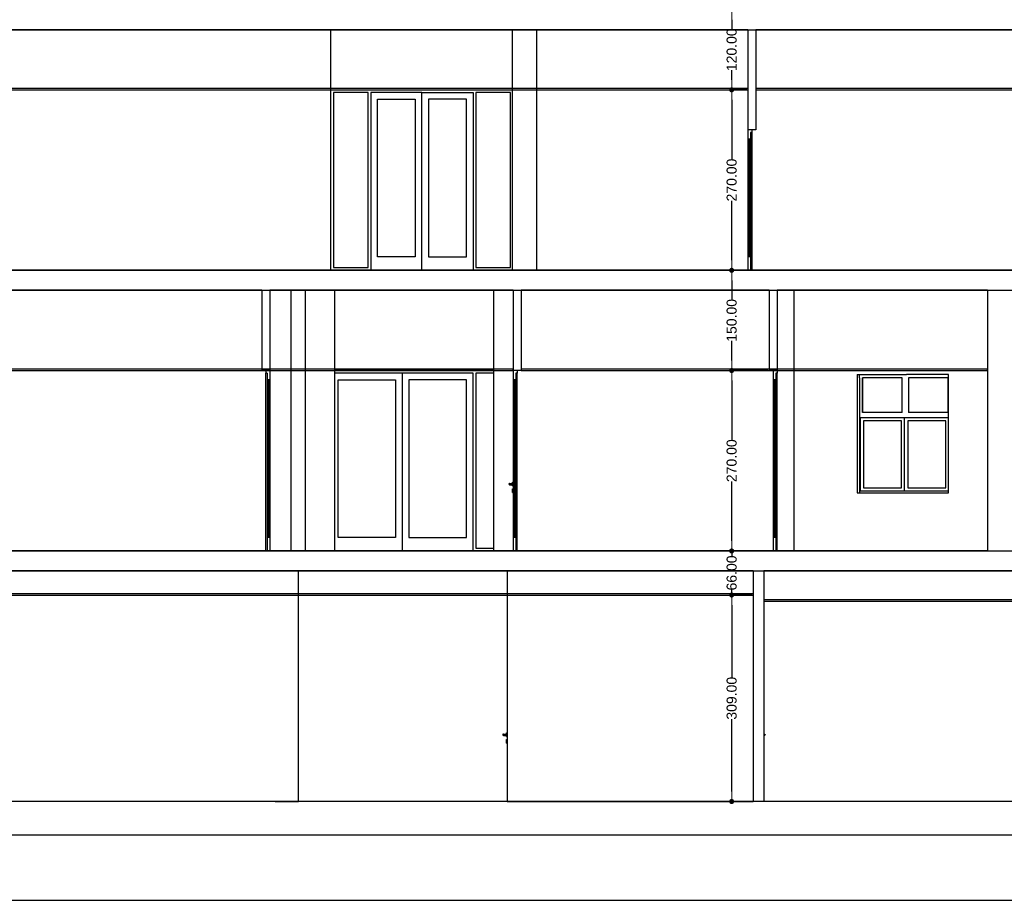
# Model space of a CAD drawing. Header units: millimetres. Extents: x -175445 to -20415, y -559200 to 231527.
# Tile 38 of 256: x -92994 to -78259, y -315450 to -302271. Entities that reach past the tile are written whole.
import ezdxf

# ---------------------------------------------------------------- set-up
doc = ezdxf.new("R2010")
doc.units = ezdxf.units.MM
doc.header["$MEASUREMENT"] = 0
for name, color, linetype in [('Linia', 7, 'Continuous'), ('Polilinia', 7, 'Continuous'), ('Wymiary', 63, 'Continuous')]:
    doc.layers.add(name, color=color, linetype=linetype)
doc.styles.add('Arial', font='txt')
doc.dimstyles.new('GENERATED_STYLE__1', dxfattribs={"dimtxt": 150, "dimasz": 152, "dimexe": 0.18, "dimexo": 0, "dimgap": 0.09, "dimtad": 1, "dimtih": 1, "dimtoh": 1, "dimlfac": 0.1, "dimzin": 0, "dimdsep": 46, "dimtxsty": 'Arial', "dimblk": 'ARROWHEAD_11', "dimblk1": 'ARROWHEAD_11', "dimblk2": 'ARROWHEAD_11', "dimcen": 0.09, "dimclrd": 114, "dimclre": 114, "dimclrt": 114, "dimazin": 0, "dimtfac": 1, "dimtdec": 4, "dimtmove": 0, "dimatfit": 3, "dimfxl": 1, "dimtolj": 1, "dimtzin": 0, "dimarcsym": 0})

# ---------------------------------------------------------------- blocks, each defined once
blk = doc.blocks.new('ARROWHEAD_11')
at = {"color": 0, "linetype": 'Continuous', "lineweight": 0}
blk.add_line((0, 0), (-1, 0), dxfattribs=at)
at = {"color": 0, "linetype": 'Continuous', "lineweight": 0, "const_width": 0.25, "flags": 128}
blk.add_lwpolyline([(-0.125, 0, 1), (0.125, 0, 1)], format="xyb", close=True, dxfattribs=at)
blk = doc.blocks.new('*D4123')
at = {"layer": 'Defpoints', "color": 0}
for p in [(-106639, -310521), (-69590, -310521), (-67624, -313971)]:
    blk.add_point(p, dxfattribs=at)
at = {"layer": 'Wymiary', "color": 114, "lineweight": -2}
for p, q in [((-106639, -310521), (-69589, -310521)), ((-69590, -310673), (-69590, -312049)), ((-69590, -313819), (-69590, -312671)), ((-67624, -313971), (-69590, -313971))]:
    blk.add_line(p, q, dxfattribs=at)
at = {"layer": 'Wymiary', "color": 114, "lineweight": -2, "xscale": 152, "yscale": 152, "zscale": 152}
for p, rotation in [((-69590, -310521), 90), ((-69590, -313971), 270)]:
    blk.add_blockref('ARROWHEAD_11', p, dxfattribs=dict(at, rotation=rotation))
at = {"layer": 'Wymiary', "color": 114, "lineweight": 13, "insert": (-69590, -312360), "char_height": 150, "attachment_point": 5, "rotation": 90, "style": 'Arial'}
blk.add_mtext('\\A1;345.00', dxfattribs=at)
blk = doc.blocks.new('*D4124')
at = {"layer": 'Defpoints', "color": 0}
for p in [(-106507, -310221), (-69436, -310221), (-106639, -310521)]:
    blk.add_point(p, dxfattribs=at)
at = {"layer": 'Wymiary', "color": 114, "lineweight": -2}
for p, q in [((-69436, -310069), (-69436, -309917)), ((-106507, -310221), (-69436, -310221)), ((-69436, -310521), (-69436, -310221)), ((-106639, -310521), (-69436, -310521)), ((-69436, -310673), (-69513, -310825))]:
    blk.add_line(p, q, dxfattribs=at)
at = {"layer": 'Wymiary', "color": 114, "lineweight": -2, "xscale": 152, "yscale": 152, "zscale": 152}
for p, rotation in [((-69436, -310221), 270), ((-69436, -310521), 90)]:
    blk.add_blockref('ARROWHEAD_11', p, dxfattribs=dict(at, rotation=rotation))
at = {"layer": 'Wymiary', "color": 114, "lineweight": 13, "insert": (-69513, -310902), "char_height": 150, "attachment_point": 5, "rotation": 90, "style": 'Arial'}
blk.add_mtext('\\A1;30.00', dxfattribs=at)
blk = doc.blocks.new('*D4125')
at = {"layer": 'Defpoints', "color": 0}
for p in [(-99569, -306321), (-69590, -306321), (-106507, -310221)]:
    blk.add_point(p, dxfattribs=at)
at = {"layer": 'Wymiary', "color": 114, "lineweight": -2}
for p, q in [((-99569, -306321), (-69589, -306321)), ((-69590, -306473), (-69590, -308074)), ((-69590, -310069), (-69590, -308696)), ((-106507, -310221), (-69589, -310221))]:
    blk.add_line(p, q, dxfattribs=at)
at = {"layer": 'Wymiary', "color": 114, "lineweight": -2, "xscale": 152, "yscale": 152, "zscale": 152}
for p, rotation in [((-69590, -306321), 90), ((-69590, -310221), 270)]:
    blk.add_blockref('ARROWHEAD_11', p, dxfattribs=dict(at, rotation=rotation))
at = {"layer": 'Wymiary', "color": 114, "lineweight": 13, "insert": (-69590, -308385), "char_height": 150, "attachment_point": 5, "rotation": 90, "style": 'Arial'}
blk.add_mtext('\\A1;390.00', dxfattribs=at)
blk = doc.blocks.new('*D4126')
at = {"layer": 'Defpoints', "color": 0}
for p in [(-99569, -306021), (-69436, -306021), (-99569, -306321)]:
    blk.add_point(p, dxfattribs=at)
at = {"layer": 'Wymiary', "color": 114, "lineweight": -2}
for p, q in [((-69436, -305869), (-69436, -305717)), ((-99569, -306021), (-69436, -306021)), ((-69436, -306321), (-69436, -306021)), ((-99569, -306321), (-69436, -306321)), ((-69436, -306473), (-69513, -306625))]:
    blk.add_line(p, q, dxfattribs=at)
at = {"layer": 'Wymiary', "color": 114, "lineweight": -2, "xscale": 152, "yscale": 152, "zscale": 152}
for p, rotation in [((-69436, -306021), 270), ((-69436, -306321), 90)]:
    blk.add_blockref('ARROWHEAD_11', p, dxfattribs=dict(at, rotation=rotation))
at = {"layer": 'Wymiary', "color": 114, "lineweight": 13, "insert": (-69513, -306702), "char_height": 150, "attachment_point": 5, "rotation": 90, "style": 'Arial'}
blk.add_mtext('\\A1;30.00', dxfattribs=at)
blk = doc.blocks.new('*D4127')
at = {"layer": 'Defpoints', "color": 0}
for p in [(-100086, -302421), (-69590, -302421), (-99569, -306021)]:
    blk.add_point(p, dxfattribs=at)
at = {"layer": 'Wymiary', "color": 114, "lineweight": -2}
for p, q in [((-100086, -302421), (-69589, -302421)), ((-69590, -302573), (-69590, -304024)), ((-69590, -305869), (-69590, -304646)), ((-99569, -306021), (-69589, -306021))]:
    blk.add_line(p, q, dxfattribs=at)
at = {"layer": 'Wymiary', "color": 114, "lineweight": -2, "xscale": 152, "yscale": 152, "zscale": 152}
for p, rotation in [((-69590, -302421), 90), ((-69590, -306021), 270)]:
    blk.add_blockref('ARROWHEAD_11', p, dxfattribs=dict(at, rotation=rotation))
at = {"layer": 'Wymiary', "color": 114, "lineweight": 13, "insert": (-69590, -304335), "char_height": 150, "attachment_point": 5, "rotation": 90, "style": 'Arial'}
blk.add_mtext('\\A1;360.00', dxfattribs=at)
blk = doc.blocks.new('*D4128')
at = {"layer": 'Defpoints', "color": 0}
for p in [(-100086, -302121), (-69436, -302121), (-100086, -302421)]:
    blk.add_point(p, dxfattribs=at)
at = {"layer": 'Wymiary', "color": 114, "lineweight": -2}
for p, q in [((-69436, -301969), (-69436, -301817)), ((-100086, -302121), (-69436, -302121)), ((-69436, -302421), (-69436, -302121)), ((-100086, -302421), (-69436, -302421)), ((-69436, -302573), (-69513, -302725))]:
    blk.add_line(p, q, dxfattribs=at)
at = {"layer": 'Wymiary', "color": 114, "lineweight": -2, "xscale": 152, "yscale": 152, "zscale": 152}
for p, rotation in [((-69436, -302121), 270), ((-69436, -302421), 90)]:
    blk.add_blockref('ARROWHEAD_11', p, dxfattribs=dict(at, rotation=rotation))
at = {"layer": 'Wymiary', "color": 114, "lineweight": 13, "insert": (-69513, -302802), "char_height": 150, "attachment_point": 5, "rotation": 90, "style": 'Arial'}
blk.add_mtext('\\A1;30.00', dxfattribs=at)
blk = doc.blocks.new('*D4136')
at = {"layer": 'Defpoints', "color": 0}
for p in [(-82339, -310881), (-82035, -310881), (-82019, -313971)]:
    blk.add_point(p, dxfattribs=at)
at = {"layer": 'Wymiary', "color": 114, "lineweight": -2}
for p, q in [((-82035, -310881), (-82339, -310881)), ((-82339, -311033), (-82339, -312115)), ((-82339, -313819), (-82339, -312737)), ((-82019, -313971), (-82339, -313971))]:
    blk.add_line(p, q, dxfattribs=at)
at = {"layer": 'Wymiary', "color": 114, "lineweight": -2, "xscale": 152, "yscale": 152, "zscale": 152}
for p, rotation in [((-82339, -310881), 90), ((-82339, -313971), 270)]:
    blk.add_blockref('ARROWHEAD_11', p, dxfattribs=dict(at, rotation=rotation))
at = {"layer": 'Wymiary', "color": 114, "lineweight": 13, "insert": (-82339, -312426), "char_height": 150, "attachment_point": 5, "rotation": 90, "style": 'Arial'}
blk.add_mtext('\\A1;309.00', dxfattribs=at)
blk = doc.blocks.new('*D4137')
at = {"layer": 'Defpoints', "color": 0}
for p in [(-106507, -310221), (-82339, -310221), (-82035, -310881)]:
    blk.add_point(p, dxfattribs=at)
at = {"layer": 'Wymiary', "color": 114, "lineweight": -2}
for p, q in [((-82339, -310069), (-82339, -309917)), ((-106507, -310221), (-82339, -310221)), ((-82339, -310221), (-82339, -310298)), ((-82339, -310881), (-82339, -310805)), ((-82035, -310881), (-82339, -310881)), ((-82339, -311033), (-82339, -311185))]:
    blk.add_line(p, q, dxfattribs=at)
at = {"layer": 'Wymiary', "color": 114, "lineweight": -2, "xscale": 152, "yscale": 152, "zscale": 152}
for p, rotation in [((-82339, -310221), 270), ((-82339, -310881), 90)]:
    blk.add_blockref('ARROWHEAD_11', p, dxfattribs=dict(at, rotation=rotation))
at = {"layer": 'Wymiary', "color": 114, "lineweight": 13, "insert": (-82339, -310551), "char_height": 150, "attachment_point": 5, "rotation": 90, "style": 'Arial'}
blk.add_mtext('\\A1;66.00', dxfattribs=at)
blk = doc.blocks.new('*D4138')
at = {"layer": 'Defpoints', "color": 0}
for p in [(-82339, -307521), (-81800, -307521), (-106507, -310221)]:
    blk.add_point(p, dxfattribs=at)
at = {"layer": 'Wymiary', "color": 114, "lineweight": -2}
for p, q in [((-81800, -307521), (-82339, -307521)), ((-82339, -307673), (-82339, -308559)), ((-82339, -310069), (-82339, -309184)), ((-106507, -310221), (-82339, -310221))]:
    blk.add_line(p, q, dxfattribs=at)
at = {"layer": 'Wymiary', "color": 114, "lineweight": -2, "xscale": 152, "yscale": 152, "zscale": 152}
for p, rotation in [((-82339, -307521), 90), ((-82339, -310221), 270)]:
    blk.add_blockref('ARROWHEAD_11', p, dxfattribs=dict(at, rotation=rotation))
at = {"layer": 'Wymiary', "color": 114, "lineweight": 13, "insert": (-82339, -308871), "char_height": 150, "attachment_point": 5, "rotation": 90, "style": 'Arial'}
blk.add_mtext('\\A1;270.00', dxfattribs=at)
blk = doc.blocks.new('*D4139')
at = {"layer": 'Defpoints', "color": 0}
for p in [(-99569, -306021), (-82339, -306021), (-81800, -307521)]:
    blk.add_point(p, dxfattribs=at)
at = {"layer": 'Wymiary', "color": 114, "lineweight": -2}
for p, q in [((-99569, -306021), (-82339, -306021)), ((-82339, -306173), (-82339, -306467)), ((-82339, -307369), (-82339, -307075)), ((-81800, -307521), (-82339, -307521))]:
    blk.add_line(p, q, dxfattribs=at)
at = {"layer": 'Wymiary', "color": 114, "lineweight": -2, "xscale": 152, "yscale": 152, "zscale": 152}
for p, rotation in [((-82339, -306021), 90), ((-82339, -307521), 270)]:
    blk.add_blockref('ARROWHEAD_11', p, dxfattribs=dict(at, rotation=rotation))
at = {"layer": 'Wymiary', "color": 114, "lineweight": 13, "insert": (-82339, -306771), "char_height": 150, "attachment_point": 5, "rotation": 90, "style": 'Arial'}
blk.add_mtext('\\A1;150.00', dxfattribs=at)
blk = doc.blocks.new('*D4140')
at = {"layer": 'Defpoints', "color": 0}
for p in [(-82339, -303321), (-82114, -303321), (-99569, -306021)]:
    blk.add_point(p, dxfattribs=at)
at = {"layer": 'Wymiary', "color": 114, "lineweight": -2}
for p, q in [((-82114, -303321), (-82339, -303321)), ((-82339, -303473), (-82339, -304359)), ((-82339, -305869), (-82339, -304984)), ((-99569, -306021), (-82339, -306021))]:
    blk.add_line(p, q, dxfattribs=at)
at = {"layer": 'Wymiary', "color": 114, "lineweight": -2, "xscale": 152, "yscale": 152, "zscale": 152}
for p, rotation in [((-82339, -303321), 90), ((-82339, -306021), 270)]:
    blk.add_blockref('ARROWHEAD_11', p, dxfattribs=dict(at, rotation=rotation))
at = {"layer": 'Wymiary', "color": 114, "lineweight": 13, "insert": (-82339, -304671), "char_height": 150, "attachment_point": 5, "rotation": 90, "style": 'Arial'}
blk.add_mtext('\\A1;270.00', dxfattribs=at)
blk = doc.blocks.new('*D4141')
at = {"layer": 'Defpoints', "color": 0}
for p in [(-82339, -302121), (-80969, -302121), (-82114, -303321)]:
    blk.add_point(p, dxfattribs=at)
at = {"layer": 'Wymiary', "color": 114, "lineweight": -2}
for p, q in [((-80969, -302121), (-82339, -302121)), ((-82339, -302273), (-82339, -302417)), ((-82339, -303169), (-82339, -303025)), ((-82114, -303321), (-82339, -303321))]:
    blk.add_line(p, q, dxfattribs=at)
at = {"layer": 'Wymiary', "color": 114, "lineweight": -2, "xscale": 152, "yscale": 152, "zscale": 152}
for p, rotation in [((-82339, -302121), 90), ((-82339, -303321), 270)]:
    blk.add_blockref('ARROWHEAD_11', p, dxfattribs=dict(at, rotation=rotation))
at = {"layer": 'Wymiary', "color": 114, "lineweight": 13, "insert": (-82339, -302721), "char_height": 150, "attachment_point": 5, "rotation": 90, "style": 'Arial'}
blk.add_mtext('\\A1;120.00', dxfattribs=at)

msp = doc.modelspace()

# ---------------------------------------------------------------- linework, layer by layer
at = {"layer": 'Linia'}
for p, q in [((-82098.877, -302421.225), (-132448.877, -302421.225)), ((-88338.877, -306021.225), (-88338.877, -302421.225)), ((-85618.877, -306021.225), (-85618.877, -302421.225)), ((-85258.877, -302421.225), (-85258.877, -306021.225)), ((-82098.877, -302421.225), (-82098.877, -303921.225)), ((-81978.877, -302421.225), (-81978.877, -303921.225)), ((-67358.877, -302421.225), (-81978.877, -302421.225)), ((-88338.877, -303321.225), (-85618.877, -303321.225)), ((-88298.877, -303361.225), (-88298.877, -305981.225)), ((-87778.877, -303361.225), (-88298.877, -303361.225)), ((-87778.877, -305981.225), (-87778.877, -303361.225)), ((-87738.877, -303361.225), (-87738.877, -303461.225)), ((-86973.877, -303361.225), (-87738.877, -303361.225)), ((-86973.877, -306021.225), (-86973.877, -303361.225)), ((-86973.877, -303361.225), (-86208.877, -303361.225)), ((-86208.877, -303361.225), (-86208.877, -303461.225)), ((-86168.877, -303361.225), (-86168.877, -305981.225)), ((-85648.877, -303361.225), (-86168.877, -303361.225)), ((-85648.877, -305981.225), (-85648.877, -303361.225)), ((-87738.877, -303461.225), (-87738.877, -305821.225)), ((-87638.877, -305821.225), (-87638.877, -303461.225)), ((-87638.877, -303461.225), (-87073.877, -303461.225)), ((-87073.877, -303461.225), (-87073.877, -305821.225)), ((-86873.877, -303461.225), (-86873.877, -305821.225)), ((-86308.877, -303461.225), (-86873.877, -303461.225)), ((-86308.877, -305821.225), (-86308.877, -303461.225)), ((-86208.877, -303461.225), (-86208.877, -305821.225)), ((-82058.877, -303961.225), (-82058.877, -304061.225)), ((-82038.877, -303961.225), (-82058.877, -303961.225)), ((-82038.877, -303921.225), (-82038.877, -303961.225)), ((-82038.877, -303961.225), (-82038.877, -306021.225)), ((-82098.877, -304061.225), (-82098.877, -305821.225)), ((-82058.877, -304061.225), (-82098.877, -304061.225)), ((-82084.877, -304061.225), (-82084.877, -305821.225)), ((-82072.877, -305821.225), (-82072.877, -304061.225)), ((-82058.877, -304061.225), (-82058.877, -305821.225)), ((-87738.877, -305821.225), (-87738.877, -306021.225)), ((-87073.877, -305821.225), (-87638.877, -305821.225)), ((-86873.877, -305821.225), (-86308.877, -305821.225)), ((-86208.877, -305821.225), (-86208.877, -306021.225)), ((-82098.877, -305821.225), (-82098.877, -306021.225)), ((-82058.877, -305821.225), (-82098.877, -305821.225)), ((-82058.877, -305821.225), (-82058.877, -306021.225)), ((-82098.877, -306021.225), (-132448.877, -306021.225)), ((-88298.877, -305981.225), (-87778.877, -305981.225)), ((-86168.877, -305981.225), (-85648.877, -305981.225)), ((-82058.877, -306021.225), (-82098.877, -306021.225)), ((-67358.877, -306021.225), (-82058.877, -306021.225)), ((-89368.87, -306321.225), (-108038.875, -306321.225)), ((-89368.87, -306321.225), (-89368.87, -307521.225)), ((-89248.87, -306321.225), (-89248.87, -307521.225)), ((-85608.87, -306321.225), (-89248.87, -306321.225)), ((-88928.87, -310221.225), (-88928.87, -306321.225)), ((-88718.87, -310221.225), (-88718.87, -306321.225)), ((-88278.87, -310221.225), (-88278.87, -306321.225)), ((-85898.87, -310221.225), (-85898.87, -306321.225)), ((-85608.87, -306321.225), (-85608.87, -307521.225)), ((-85488.87, -306321.225), (-85488.87, -307521.225)), ((-81778.87, -306321.225), (-85488.87, -306321.225)), ((-81778.87, -306321.225), (-81778.87, -307521.225)), ((-81658.87, -306321.225), (-81658.87, -307521.225)), ((-78508.87, -306321.225), (-81658.87, -306321.225)), ((-81404.739, -310221.225), (-81404.739, -306321.225)), ((-78508.87, -306321.225), (-78508.87, -310221.225)), ((-89308.87, -307521.225), (-89308.87, -307561.225)), ((-89308.87, -310221.225), (-89308.87, -307561.225)), ((-89288.87, -307561.225), (-89308.87, -307561.225)), ((-89288.87, -307561.225), (-89288.87, -307661.225)), ((-89288.87, -307661.225), (-89288.87, -310021.225)), ((-89248.87, -307661.225), (-89288.87, -307661.225)), ((-89274.87, -307661.225), (-89274.87, -310021.225)), ((-89262.87, -310021.225), (-89262.87, -307661.225)), ((-89248.87, -307661.225), (-89248.87, -310021.225)), ((-85898.87, -307521.225), (-88278.87, -307521.225)), ((-86208.87, -307561.225), (-88278.87, -307561.225)), ((-88228.87, -310021.225), (-88228.87, -307661.225)), ((-88228.87, -307661.225), (-87368.87, -307661.225)), ((-87368.87, -307661.225), (-87368.87, -310021.225)), ((-87268.87, -307561.225), (-87268.87, -310221.225)), ((-87168.87, -307661.225), (-87168.87, -310021.225)), ((-86308.87, -307661.225), (-87168.87, -307661.225)), ((-86308.87, -310021.225), (-86308.87, -307661.225)), ((-86208.87, -310221.225), (-86208.87, -307561.225)), ((-86168.87, -307561.225), (-86168.87, -310181.225)), ((-85898.87, -307561.225), (-86168.87, -307561.225)), ((-85608.87, -307661.225), (-85608.87, -310021.225)), ((-85568.87, -307661.225), (-85608.87, -307661.225)), ((-85594.87, -307661.225), (-85594.87, -310021.225)), ((-85582.87, -310021.225), (-85582.87, -307661.225)), ((-85568.87, -307561.225), (-85568.87, -307661.225)), ((-85548.87, -307561.225), (-85568.87, -307561.225)), ((-85568.87, -307661.225), (-85568.87, -310021.225)), ((-85548.87, -307521.225), (-85548.87, -307561.225)), ((-85548.87, -310221.225), (-85548.87, -307561.225)), ((-81718.87, -307661.225), (-81718.87, -310021.225)), ((-81678.87, -307661.225), (-81718.87, -307661.225)), ((-81704.87, -307661.225), (-81704.87, -310021.225)), ((-81692.87, -310021.225), (-81692.87, -307661.225)), ((-81678.87, -307561.225), (-81678.87, -307661.225)), ((-81658.87, -307561.225), (-81678.87, -307561.225)), ((-81678.87, -307661.225), (-81678.87, -310021.225)), ((-81658.87, -307521.225), (-81658.87, -307561.225)), ((-81658.87, -310221.225), (-81658.87, -307561.225)), ((-80462.984, -307581.225), (-79722.485, -307581.225)), ((-80462.984, -307581.225), (-80462.984, -309351.225)), ((-80425.886, -307631.225), (-80425.886, -307581.225)), ((-80425.886, -307631.225), (-80425.886, -309301.225)), ((-80379.598, -308151.225), (-80379.598, -307631.225)), ((-79787.114, -307631.225), (-80379.598, -307631.225)), ((-80373.927, -308151.225), (-80373.927, -307631.225)), ((-79787.114, -308151.225), (-79787.114, -307631.225)), ((-79094.142, -307581.225), (-79722.485, -307581.225)), ((-79694.539, -307631.225), (-79694.539, -308151.225)), ((-79102.054, -307631.225), (-79694.539, -307631.225)), ((-79688.867, -308151.225), (-79688.867, -307631.225)), ((-79102.054, -307631.225), (-79102.054, -308151.225)), ((-79094.142, -309351.225), (-79094.142, -307581.225)), ((-80412.195, -308276.225), (-80412.195, -308226.225)), ((-80412.195, -308226.225), (-79750.279, -308226.225)), ((-79787.114, -308151.225), (-80379.598, -308151.225)), ((-79750.279, -308276.225), (-79750.279, -308226.225)), ((-79750.279, -308226.225), (-79094.142, -308226.225)), ((-79102.054, -308151.225), (-79694.539, -308151.225)), ((-80412.195, -309276.225), (-80412.195, -308276.225)), ((-80365.908, -308276.225), (-80365.908, -309276.225)), ((-79796.567, -308276.225), (-80365.908, -308276.225)), ((-80360.236, -309276.225), (-80360.236, -308276.225)), ((-79796.567, -309276.225), (-79796.567, -308276.225)), ((-79750.279, -309276.225), (-79750.279, -308276.225)), ((-79703.992, -308276.225), (-79703.992, -309276.225)), ((-79134.651, -308276.225), (-79703.992, -308276.225)), ((-79698.32, -309276.225), (-79698.32, -308276.225)), ((-79134.651, -309276.225), (-79134.651, -308276.225)), ((-85670.941, -309214.154), (-85673.87, -309221.225)), ((-85673.87, -309221.225), (-85670.941, -309228.297)), ((-85669.389, -309214.154), (-85672.148, -309221.225)), ((-85672.148, -309221.225), (-85669.389, -309228.297)), ((-85663.87, -309211.225), (-85670.941, -309214.154)), ((-85670.941, -309228.297), (-85663.87, -309231.225)), ((-85664.575, -309214.154), (-85666.687, -309221.225)), ((-85666.687, -309221.225), (-85664.575, -309228.297)), ((-85663.87, -309211.225), (-85662.728, -309211.225)), ((-85663.87, -309231.225), (-85662.728, -309231.225)), ((-85662.728, -309211.225), (-85659.477, -309211.225)), ((-85662.728, -309231.225), (-85659.477, -309231.225)), ((-85659.477, -309211.225), (-85654.611, -309211.225)), ((-85659.477, -309231.225), (-85654.611, -309231.225)), ((-85657.37, -309214.154), (-85658.512, -309221.225)), ((-85658.512, -309221.225), (-85657.37, -309228.297)), ((-85654.611, -309211.225), (-85648.87, -309211.225)), ((-85654.611, -309231.225), (-85648.87, -309231.225)), ((-85648.87, -309211.225), (-85618.87, -309211.225)), ((-85648.87, -309231.225), (-85618.87, -309231.225)), ((-85618.87, -309197.843), (-85618.87, -309194.225)), ((-85618.87, -309207.725), (-85618.87, -309197.843)), ((-85618.87, -309211.225), (-85618.87, -309207.725)), ((-85618.87, -309211.225), (-85618.87, -309214.154)), ((-85618.87, -309214.154), (-85618.87, -309221.225)), ((-85618.87, -309221.225), (-85618.87, -309228.297)), ((-85618.87, -309228.297), (-85618.87, -309231.225)), ((-85618.87, -309234.725), (-85618.87, -309231.225)), ((-85618.87, -309244.608), (-85618.87, -309234.725)), ((-85618.87, -309248.225), (-85618.87, -309244.608)), ((-85618.77, -309194.225), (-85608.97, -309194.225)), ((-85618.77, -309248.225), (-85608.97, -309248.225)), ((-80412.195, -309326.225), (-80412.195, -309276.225)), ((-80365.908, -309276.225), (-79796.567, -309276.225)), ((-79750.279, -309326.225), (-79750.279, -309276.225)), ((-79703.992, -309276.225), (-79134.651, -309276.225)), ((-85618.87, -309297.843), (-85618.87, -309294.225)), ((-85618.87, -309307.725), (-85618.87, -309297.843)), ((-85618.87, -309321.225), (-85618.87, -309307.725)), ((-85618.87, -309334.725), (-85618.87, -309321.225)), ((-85618.87, -309344.608), (-85618.87, -309334.725)), ((-85618.87, -309348.225), (-85618.87, -309344.608)), ((-85618.77, -309294.225), (-85608.97, -309294.225)), ((-85618.77, -309348.225), (-85608.97, -309348.225)), ((-80462.984, -309351.225), (-79722.485, -309351.225)), ((-80425.886, -309301.225), (-80425.886, -309351.225)), ((-79750.279, -309326.225), (-80412.195, -309326.225)), ((-79094.142, -309326.225), (-79750.279, -309326.225)), ((-79722.485, -309351.225), (-79094.142, -309351.225)), ((-89288.87, -310021.225), (-89288.87, -310221.225)), ((-89248.87, -310021.225), (-89288.87, -310021.225)), ((-89248.87, -310021.225), (-89248.87, -310221.225)), ((-87368.87, -310021.225), (-88228.87, -310021.225)), ((-87168.87, -310021.225), (-86308.87, -310021.225)), ((-85608.87, -310021.225), (-85608.87, -310221.225)), ((-85568.87, -310021.225), (-85608.87, -310021.225)), ((-85568.87, -310021.225), (-85568.87, -310221.225)), ((-81718.87, -310021.225), (-81718.87, -310221.225)), ((-81678.87, -310021.225), (-81718.87, -310021.225)), ((-81678.87, -310021.225), (-81678.87, -310221.225)), ((-89288.87, -310221.225), (-108058.875, -310221.225)), ((-89248.87, -310221.225), (-89288.87, -310221.225)), ((-85608.87, -310221.225), (-89248.87, -310221.225)), ((-86168.87, -310181.225), (-85898.87, -310181.225)), ((-85568.87, -310221.225), (-85608.87, -310221.225)), ((-81718.87, -310221.225), (-85568.87, -310221.225)), ((-81678.87, -310221.225), (-81718.87, -310221.225)), ((-78508.87, -310221.225), (-81678.87, -310221.225)), ((-82019.173, -310521.225), (-118369.173, -310521.225)), ((-88819.173, -313971.225), (-88819.173, -310521.225)), ((-85699.173, -310521.225), (-85699.173, -313971.225)), ((-82019.173, -310521.225), (-82019.173, -313971.225)), ((-81859.173, -310521.225), (-81859.173, -313971.225)), ((-67529.173, -310521.225), (-81859.173, -310521.225)), ((-85761.244, -312964.154), (-85764.173, -312971.225)), ((-85764.173, -312971.225), (-85761.244, -312978.297)), ((-85759.692, -312964.154), (-85762.451, -312971.225)), ((-85762.451, -312971.225), (-85759.692, -312978.297)), ((-85754.173, -312961.225), (-85761.244, -312964.154)), ((-85754.877, -312964.154), (-85756.989, -312971.225)), ((-85756.989, -312971.225), (-85754.877, -312978.297)), ((-85754.173, -312961.225), (-85753.031, -312961.225)), ((-85753.031, -312961.225), (-85749.779, -312961.225)), ((-85749.779, -312961.225), (-85744.913, -312961.225)), ((-85747.672, -312964.154), (-85748.815, -312971.225)), ((-85748.815, -312971.225), (-85747.672, -312978.297)), ((-85744.913, -312961.225), (-85739.173, -312961.225)), ((-85739.173, -312961.225), (-85709.173, -312961.225)), ((-85709.173, -312947.843), (-85709.173, -312944.225)), ((-85709.173, -312957.725), (-85709.173, -312947.843)), ((-85709.173, -312961.225), (-85709.173, -312957.725)), ((-85709.173, -312961.225), (-85709.173, -312964.154)), ((-85709.173, -312964.154), (-85709.173, -312971.225)), ((-85709.173, -312971.225), (-85709.173, -312978.297)), ((-85709.073, -312944.225), (-85699.273, -312944.225)), ((-81859.173, -312961.225), (-81858.432, -312961.225)), ((-81858.432, -312961.225), (-81853.566, -312961.225)), ((-81855.673, -312964.154), (-81854.531, -312971.225)), ((-81854.531, -312971.225), (-81855.673, -312978.297)), ((-81853.566, -312961.225), (-81850.314, -312961.225)), ((-81850.314, -312961.225), (-81849.173, -312961.225)), ((-81849.173, -312961.225), (-81842.102, -312964.154)), ((-81848.468, -312964.154), (-81846.356, -312971.225)), ((-81846.356, -312971.225), (-81848.468, -312978.297)), ((-81843.654, -312964.154), (-81840.895, -312971.225)), ((-81840.895, -312971.225), (-81843.654, -312978.297)), ((-81842.102, -312964.154), (-81839.173, -312971.225)), ((-81839.173, -312971.225), (-81842.102, -312978.297)), ((-85761.244, -312978.297), (-85754.173, -312981.225)), ((-85754.173, -312981.225), (-85753.031, -312981.225)), ((-85753.031, -312981.225), (-85749.779, -312981.225)), ((-85749.779, -312981.225), (-85744.913, -312981.225)), ((-85744.913, -312981.225), (-85739.173, -312981.225)), ((-85739.173, -312981.225), (-85709.173, -312981.225)), ((-85709.173, -312978.297), (-85709.173, -312981.225)), ((-85709.173, -312984.725), (-85709.173, -312981.225)), ((-85709.173, -312994.608), (-85709.173, -312984.725)), ((-85709.173, -312998.225), (-85709.173, -312994.608)), ((-85709.173, -313047.843), (-85709.173, -313044.225)), ((-85709.173, -313057.725), (-85709.173, -313047.843)), ((-85709.173, -313071.225), (-85709.173, -313057.725)), ((-85709.173, -313084.725), (-85709.173, -313071.225)), ((-85709.173, -313094.608), (-85709.173, -313084.725)), ((-85709.173, -313098.225), (-85709.173, -313094.608)), ((-85709.073, -312998.225), (-85699.273, -312998.225)), ((-85709.073, -313044.225), (-85699.273, -313044.225)), ((-85709.073, -313098.225), (-85699.273, -313098.225)), ((-81859.173, -312981.225), (-81858.432, -312981.225)), ((-81858.432, -312981.225), (-81853.566, -312981.225)), ((-81853.566, -312981.225), (-81850.314, -312981.225)), ((-81850.314, -312981.225), (-81849.173, -312981.225)), ((-81842.102, -312978.297), (-81849.173, -312981.225)), ((-92098.851, -313971.225), (-93929.173, -313971.225)), ((-89169.173, -313971.225), (-92098.851, -313971.225)), ((-89169.173, -313971.225), (-88819.173, -313971.225)), ((-85699.173, -313971.225), (-88819.173, -313971.225)), ((-85699.173, -313971.225), (-85349.173, -313971.225)), ((-85349.173, -313971.225), (-82019.173, -313971.225)), ((-81859.173, -313971.225), (-82019.173, -313971.225)), ((-81708.272, -313971.225), (-81859.173, -313971.225)), ((-80713.528, -313971.225), (-81708.272, -313971.225)), ((-79722.485, -313971.225), (-80713.528, -313971.225)), ((-78735.232, -313971.225), (-79722.485, -313971.225)), ((-77751.854, -313971.225), (-78735.232, -313971.225)), ((-134572.317, -315449.627), (-57048.771, -315449.627))]:
    msp.add_line(p, q, dxfattribs=at)
at = {"layer": 'Polilinia', "flags": 128}
for points in [[(-82098.877, -303301.225), (-117608.877, -303301.225), (-117608.877, -303321.225), (-82098.877, -303321.225)], [(-81978.877, -303321.225), (-67358.877, -303321.225), (-67358.877, -303301.225), (-81978.877, -303301.225)], [(-81978.877, -303921.225), (-82038.877, -303921.225), (-82098.877, -303921.225)], [(-82098.877, -303921.225), (-82098.877, -303961.225), (-82098.877, -304061.225)], [(-108038.875, -307521.225), (-85608.87, -307521.225), (-85608.87, -307501.225), (-108038.875, -307501.225)], [(-89248.87, -307521.225), (-89308.87, -307521.225), (-89368.87, -307521.225)], [(-89248.87, -307521.225), (-89248.87, -307561.225), (-89248.87, -307661.225)], [(-85488.87, -307521.225), (-85548.87, -307521.225), (-85608.87, -307521.225)], [(-85608.87, -307521.225), (-85608.87, -307561.225), (-85608.87, -307661.225)], [(-81658.87, -307521.225), (-81718.87, -307521.225), (-81778.87, -307521.225)], [(-81718.87, -307521.225), (-81718.87, -307561.225), (-81718.87, -307661.225)], [(-59758.87, -314471.219), (-59758.87, -313971.225), (-132989.173, -313971.225), (-132989.173, -314471.219)], [(-132389.173, -314471.219), (-60358.87, -314471.219)]]:
    msp.add_lwpolyline(points, dxfattribs=at)
for points in [[(-78508.87, -307501.225), (-85488.87, -307501.225), (-85488.87, -307521.225), (-78508.87, -307521.225)], [(-118369.173, -310881.225), (-82019.173, -310881.225), (-82019.173, -310861.225), (-118369.173, -310861.225)], [(-81859.173, -310971.225), (-67529.173, -310971.225), (-67529.173, -310951.225), (-81859.173, -310951.225)]]:
    msp.add_lwpolyline(points, close=True, dxfattribs=at)

# ---------------------------------------------------------------- dimensions: what is measured, and where the dimension line sits
at = {"layer": 'Wymiary', "color": 114, "lineweight": 13}
for base, p1, p2, picture, middle in [((-69436.092, -302121.225), (-100085.752, -302421.226), (-100085.752, -302121.225), '*D4128', (-69512.82, -302801.953)), ((-82338.902, -302121.225), (-82113.572, -303321.225), (-80968.917, -302121.225), '*D4141', (-82338.902, -302721.225)), ((-69589.547, -302421.226), (-99569.021, -306021.225), (-100085.752, -302421.226), '*D4127', (-69589.547, -304335.055)), ((-82338.902, -303321.225), (-99569.021, -306021.225), (-82113.572, -303321.225), '*D4140', (-82338.902, -304671.225)), ((-69436.092, -306021.225), (-99569.021, -306321.226), (-99569.021, -306021.225), '*D4126', (-69512.82, -306701.953)), ((-82338.902, -306021.225), (-81799.783, -307521.225), (-99569.021, -306021.225), '*D4139', (-82338.902, -306771.225)), ((-69589.547, -306321.226), (-106507.135, -310221.225), (-99569.021, -306321.226), '*D4125', (-69589.547, -308385.055)), ((-82338.902, -307521.225), (-106507.135, -310221.225), (-81799.783, -307521.225), '*D4138', (-82338.902, -308871.225)), ((-69436.092, -310221.225), (-106638.901, -310521.225), (-106507.135, -310221.225), '*D4124', (-69512.82, -310901.953)), ((-82338.902, -310221.225), (-82035.404, -310881.225), (-106507.135, -310221.225), '*D4137', (-82338.902, -310551.225)), ((-69589.547, -310521.225), (-67624.173, -313971.225), (-106638.901, -310521.225), '*D4123', (-69589.547, -312360.054)), ((-82338.902, -310881.225), (-82019.173, -313971.225), (-82035.404, -310881.225), '*D4136', (-82338.902, -312426.225))]:
    dim = msp.add_linear_dim(base=base, p1=p1, p2=p2, angle=90, dimstyle='GENERATED_STYLE__1', dxfattribs=at)
    dim.commit()
    dim.dimension.update_dxf_attribs({"geometry": picture, "text_midpoint": middle, "dimtype": 160, "text_rotation": 90})

doc.saveas('drawing.dxf')
